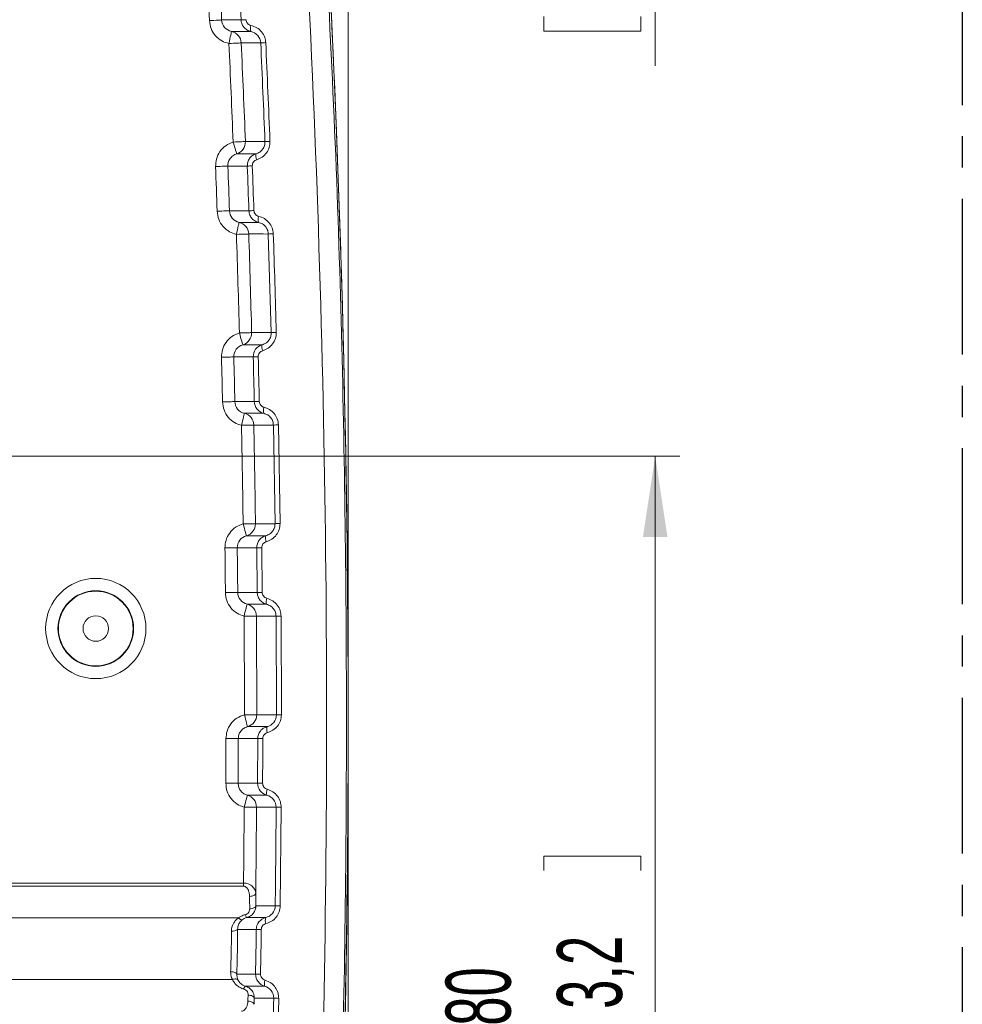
# Model space of a CAD drawing. Header units: millimetres. Extents: x 0 to 594, y 0 to 420.
# Tile 47 of 70: x 416 to 454, y 199 to 239. Entities that reach past the tile are written whole.
import ezdxf

# ---------------------------------------------------------------- set-up
doc = ezdxf.new("R2010")
doc.units = ezdxf.units.MM
doc.linetypes.add('CENTER', pattern=[10.16, 6.35, -1.27, 1.27, -1.27])
doc.styles.add('SLDTEXTSTYLE1', font='TXT', dxfattribs={"width": 0.605})
doc.dimstyles.new('SLDDIMSTYLE3', dxfattribs={"dimtxt": 2.568319, "dimasz": 3.3, "dimexe": 0, "dimexo": 0.0625, "dimgap": 0.64208, "dimtad": 1, "dimdec": 3, "dimlfac": 2, "dimrnd": 1e-09, "dimzin": 12, "dimdsep": 46, "dimtxsty": 'SLDTEXTSTYLE1', "dimsah": 1, "dimcen": 0.09, "dimadec": 0, "dimazin": 3, "dimtfac": 1, "dimtdec": 1, "dimtmove": 0, "dimatfit": 0, "dimfxl": 1, "dimfrac": 2, "dimtolj": 1, "dimtzin": 12, "dimarcsym": 0})
doc.dimstyles.new('SLDDIMSTYLE4', dxfattribs={"dimtxt": 2.568319, "dimasz": 3.3, "dimexe": 0, "dimexo": 0.0625, "dimgap": 0.64208, "dimtad": 1, "dimdec": 0, "dimlfac": 2, "dimrnd": 1e-09, "dimzin": 12, "dimdsep": 46, "dimtxsty": 'SLDTEXTSTYLE1', "dimsah": 1, "dimcen": 0.09, "dimadec": 0, "dimazin": 3, "dimtfac": 1, "dimtdec": 1, "dimtofl": 0, "dimtmove": 0, "dimatfit": 3, "dimfxl": 1, "dimfrac": 2, "dimtolj": 1, "dimtzin": 12, "dimarcsym": 0})

# ---------------------------------------------------------------- blocks, each defined once
blk = doc.blocks.new('*D14')
at = {"color": 7, "linetype": 'Continuous', "lineweight": 0}
for p, q in [((441.841, 271.949), (441.841, 278.349)), ((441.841, 264.449), (441.841, 271.949)), ((359.347, 264.449), (442.841, 264.449)), ((441.841, 264.449), (441.841, 236.713)), ((437.309, 245.092), (437.309, 245.68)), ((437.309, 245.68), (441.254, 245.68)), ((441.254, 245.68), (441.254, 245.092)), ((437.309, 238.722), (437.309, 238.134)), ((441.254, 238.134), (441.254, 238.722)), ((437.309, 238.134), (441.254, 238.134))]:
    blk.add_line(p, q, dxfattribs=at)
for points in [[(441.841, 271.949), (442.341, 275.249), (441.341, 275.249)], [(441.841, 264.449), (441.341, 261.149), (442.341, 261.149)]]:
    blk.add_solid(points, dxfattribs=at)
at = {"color": 7, "linetype": 'Continuous', "lineweight": 0, "char_height": 2.6458, "attachment_point": 1, "rotation": 90, "style": 'SLDTEXTSTYLE1'}
for s, insert in [('min.', (437.843, 247.113, 0.05)), ('min.', (433.311, 246.035, 0.05)), ('0,6', (437.843, 239.457, 0.05)), ('15', (433.311, 238.771, 0.05))]:
    blk.add_mtext(s, dxfattribs=dict(at, insert=insert))
blk = doc.blocks.new('*D15')
at = {"color": 7, "linetype": 'Continuous', "lineweight": 0}
for p, q in [((346.45, 291.591), (345.862, 291.591)), ((345.862, 291.591), (345.862, 287.647)), ((354.78, 291.591), (355.368, 291.591)), ((355.368, 291.591), (355.368, 287.647)), ((271.889, 206.062), (271.889, 288.059)), ((429.341, 208.541), (429.341, 288.059)), ((345.862, 287.647), (346.45, 287.647)), ((355.368, 287.647), (354.78, 287.647)), ((271.889, 287.059), (429.341, 287.059))]:
    blk.add_line(p, q, dxfattribs=at)
for points in [[(271.889, 287.059), (275.189, 286.559), (275.189, 287.559)], [(429.341, 287.059), (426.041, 287.559), (426.041, 286.559)]]:
    blk.add_solid(points, dxfattribs=at)
at = {"color": 7, "linetype": 'Continuous', "lineweight": 0, "char_height": 2.6458, "attachment_point": 1, "rotation": 0, "style": 'SLDTEXTSTYLE1'}
for s, insert in [('315', (346.499, 295.59, 0.05)), ('12,4', (347.185, 291.057, 0.05))]:
    blk.add_mtext(s, dxfattribs=dict(at, insert=insert))
blk = doc.blocks.new('*D18')
at = {"color": 7, "linetype": 'Continuous', "lineweight": 0}
for p, q in [((330.555, 220.828), (442.841, 220.828)), ((441.841, 220.828), (441.841, 180.708)), ((437.309, 203.953), (437.309, 204.541)), ((437.309, 204.541), (441.254, 204.541)), ((441.254, 204.541), (441.254, 203.953)), ((437.309, 197.583), (437.309, 196.995)), ((441.254, 196.995), (441.254, 197.583)), ((437.309, 196.995), (441.254, 196.995)), ((330.555, 180.708), (442.841, 180.708))]:
    blk.add_line(p, q, dxfattribs=at)
for points in [[(441.841, 220.828), (441.341, 217.528), (442.341, 217.528)], [(441.841, 180.708), (442.341, 184.008), (441.341, 184.008)]]:
    blk.add_solid(points, dxfattribs=at)
at = {"color": 7, "linetype": 'Continuous', "lineweight": 0, "char_height": 2.6458, "attachment_point": 1, "rotation": 90, "style": 'SLDTEXTSTYLE1'}
for s, insert in [('3,2', (437.843, 198.318, -137.801)), ('80', (433.311, 197.632, -137.801))]:
    blk.add_mtext(s, dxfattribs=dict(at, insert=insert))

msp = doc.modelspace()

# ---------------------------------------------------------------- linework, layer by layer
at = {"color": 7, "linetype": 'CENTER', "lineweight": 30}
msp.add_line((454.34139, 271.94937), (454.3415, 71.53644), dxfattribs=at)
at = {"color": 8, "linetype": 'Continuous', "lineweight": 0}
for p, q in [((424.98122, 238.58588), (424.89132, 240.40765)), ((426.21239, 225.85605), (426.09269, 229.87139)), ((426.36735, 218.07632), (426.30004, 222.09166)), ((426.50308, 222.09666), (426.57037, 218.07965)), ((425.63968, 215.27699), (425.62107, 217.09609)), ((425.82456, 217.099), (425.84316, 215.27915)), ((426.42085, 210.29659), (426.40591, 214.31194)), ((426.60891, 214.3137), (426.62386, 210.29668)), ((425.65672, 207.50698), (425.6618, 209.32597)), ((425.6618, 209.32597), (425.86528, 209.32565)), ((426.61333, 206.53073), (426.57593, 202.51372)), ((353.66417, 203.44093), (425.0838, 203.44097)), ((425.0838, 203.3156), (353.66417, 203.31556)), ((352.37024, 202.02162), (424.87669, 202.02167)), ((352.37024, 199.51412), (424.63278, 199.51417)), ((425.52096, 198.75247), (425.51002, 198.5054)), ((426.51633, 198.74777), (426.42657, 194.73075))]:
    msp.add_line(p, q, dxfattribs=at)
at = {"color": 7, "linetype": 'Continuous', "lineweight": 0}
msp.add_line((429.34142, 208.54146), (429.34143, 196.25197), dxfattribs=at)
at = {"color": 8, "linetype": 'Continuous', "lineweight": 0, "flags": 128}
for points in [[(424.19301, 238.58586), (424.17978, 238.58523), (424.14884, 238.58376), (424.10132, 238.58151), (424.03895, 238.57854), (423.964, 238.57499), (423.87919, 238.57096), (423.7876, 238.56661), (423.69255, 238.5621)], [(424.19301, 238.58586), (424.25964, 238.58586), (424.60999, 238.58587), (424.9315, 238.58588), (424.98122, 238.58588)], [(424.5917, 238.1189), (424.58956, 238.10872), (424.58358, 238.08028), (424.57398, 238.03467), (424.56113, 237.97361), (424.54551, 237.89943), (424.52773, 237.81495), (424.50846, 237.72336), (424.48842, 237.62816)], [(425.38041, 238.11889), (425.34732, 238.11889), (425.17213, 238.11889), (424.5917, 238.1189)], [(424.98891, 237.65115), (424.97568, 237.65054), (424.94474, 237.64912), (424.89722, 237.64694), (424.83485, 237.64407), (424.75989, 237.64063), (424.67507, 237.63674), (424.58347, 237.63253), (424.48842, 237.62816)], [(425.78374, 237.65112), (425.7486, 237.65112), (425.57342, 237.65113), (424.98891, 237.65115)], [(425.15985, 233.6358), (425.14661, 233.63528), (425.11566, 233.63407), (425.06813, 233.63221), (425.00574, 233.62976), (424.93076, 233.62682), (424.84592, 233.62349), (424.75429, 233.6199), (424.65921, 233.61617)], [(424.80359, 233.13594), (424.80051, 233.14619), (424.79209, 233.17422), (424.77864, 233.21895), (424.76067, 233.27871), (424.73887, 233.35123), (424.71405, 233.43377), (424.68716, 233.52321), (424.65921, 233.61617)], [(425.15985, 233.6358), (425.18268, 233.6358), (425.35781, 233.63579), (425.95589, 233.63578)], [(424.80359, 233.13594), (424.82574, 233.13594), (425.00087, 233.13594), (425.59408, 233.13593)], [(424.44595, 232.63691), (424.4327, 232.63641), (424.40175, 232.63525), (424.35422, 232.63347), (424.29183, 232.63112), (424.21684, 232.62831), (424.13199, 232.62512), (424.04036, 232.62168), (423.94528, 232.61811)], [(425.23593, 232.63692), (425.15705, 232.63692), (424.80684, 232.63692), (424.48444, 232.63691), (424.44595, 232.63691)], [(424.51155, 230.81642), (424.49831, 230.81596), (424.46736, 230.81489), (424.41981, 230.81325), (424.35742, 230.8111), (424.28243, 230.80851), (424.19757, 230.80558), (424.10593, 230.80242), (424.01083, 230.79913)], [(424.51155, 230.81642), (424.57814, 230.81642), (424.92832, 230.81643), (425.25094, 230.81643), (425.302, 230.81643)], [(424.90435, 230.34431), (424.90207, 230.33411), (424.89572, 230.30573), (424.88555, 230.26022), (424.87193, 230.19933), (424.8554, 230.12536), (424.83656, 230.04113), (424.81615, 229.94983), (424.79493, 229.85492)], [(425.6953, 230.34431), (425.6622, 230.3443), (425.4871, 230.34431), (424.90435, 230.34431)], [(425.29568, 229.87141), (425.28244, 229.87098), (425.25148, 229.86996), (425.20394, 229.86839), (425.14154, 229.86633), (425.06654, 229.86386), (424.98168, 229.86107), (424.89003, 229.85805), (424.79493, 229.85492)], [(426.09269, 229.87139), (426.05756, 229.87139), (425.88247, 229.8714), (425.29568, 229.87141)], [(425.41453, 225.85607), (425.40129, 225.85572), (425.37032, 225.8549), (425.32277, 225.85366), (425.26036, 225.85202), (425.18535, 225.85005), (425.10047, 225.84782), (425.00881, 225.84541), (424.91369, 225.84292)], [(425.0517, 225.36082), (425.04876, 225.37106), (425.04072, 225.39916), (425.02787, 225.44406), (425.01069, 225.50405), (424.98985, 225.57687), (424.96612, 225.65975), (424.94041, 225.74957), (424.91369, 225.84292)], [(425.41453, 225.85607), (425.43735, 225.85607), (425.61241, 225.85606), (426.21239, 225.85605)], [(425.0517, 225.36082), (425.07382, 225.36082), (425.24888, 225.36082), (425.84389, 225.36081)], [(424.68745, 224.86639), (424.6742, 224.86607), (424.64324, 224.86531), (424.59569, 224.86414), (424.53327, 224.8626), (424.45826, 224.86076), (424.37338, 224.85867), (424.28171, 224.85641), (424.18658, 224.85407)], [(425.47914, 224.8664), (425.40029, 224.8664), (425.05022, 224.8664), (424.72697, 224.8664), (424.68745, 224.86639)], [(424.72947, 223.0468), (424.71622, 223.04651), (424.68526, 223.04584), (424.6377, 223.04482), (424.57528, 223.04347), (424.50026, 223.04185), (424.41537, 223.04002), (424.3237, 223.03804), (424.22856, 223.03599)], [(424.72947, 223.0468), (424.79604, 223.0468), (425.14608, 223.0468), (425.46946, 223.0468), (425.52145, 223.0468)], [(425.11625, 222.56963), (425.11383, 222.55943), (425.10711, 222.53109), (425.09636, 222.4857), (425.08198, 222.42499), (425.06451, 222.35125), (425.04462, 222.26728), (425.02306, 222.17627), (425.00065, 222.08167)], [(425.90874, 222.56963), (425.87562, 222.56963), (425.70058, 222.56963), (425.11625, 222.56963)], [(425.50157, 222.09168), (425.48832, 222.09141), (425.45735, 222.09079), (425.40979, 222.08984), (425.34737, 222.0886), (425.27235, 222.0871), (425.18746, 222.0854), (425.09578, 222.08357), (425.00065, 222.08167)], [(426.30004, 222.09166), (426.26492, 222.09166), (426.08989, 222.09167), (425.50157, 222.09168)], [(425.5684, 218.07633), (425.55515, 218.07615), (425.52418, 218.07574), (425.47661, 218.07511), (425.41418, 218.07428), (425.33916, 218.07328), (425.25425, 218.07215), (425.16256, 218.07093), (425.06742, 218.06967)], [(425.1991, 217.5858), (425.19632, 217.59603), (425.18865, 217.62421), (425.17639, 217.66925), (425.16001, 217.72946), (425.14011, 217.80256), (425.11747, 217.88577), (425.09293, 217.97594), (425.06742, 218.06967)], [(425.5684, 218.07633), (425.59121, 218.07633), (425.76622, 218.07633), (426.36735, 218.07632)], [(425.1991, 217.5858), (425.22121, 217.5858), (425.39622, 217.5858), (425.9923, 217.5858)], [(424.82839, 217.09608), (424.81514, 217.09593), (424.78417, 217.09557), (424.7366, 217.09501), (424.67417, 217.09428), (424.59914, 217.09341), (424.51424, 217.09241), (424.42255, 217.09135), (424.3274, 217.09023)], [(425.62107, 217.09609), (425.54223, 217.09609), (425.19224, 217.09608), (424.86853, 217.09608), (424.82839, 217.09608)], [(424.84686, 215.27699), (424.83361, 215.27687), (424.80264, 215.2766), (424.75508, 215.27619), (424.69264, 215.27565), (424.61761, 215.275), (424.5327, 215.27427), (424.44101, 215.27348), (424.34586, 215.27266)], [(424.84686, 215.27699), (424.91342, 215.27698), (425.26339, 215.27699), (425.58717, 215.27699), (425.63968, 215.27699)], [(425.22749, 214.79487), (425.22493, 214.78464), (425.21785, 214.75637), (425.20652, 214.71111), (425.19136, 214.65058), (425.17295, 214.57708), (425.15199, 214.49339), (425.12928, 214.40269), (425.10567, 214.30842)], [(426.02082, 214.79487), (425.98767, 214.79487), (425.81267, 214.79487), (425.22749, 214.79487)], [(425.60668, 214.31194), (425.59343, 214.31185), (425.56246, 214.31163), (425.51489, 214.3113), (425.45246, 214.31086), (425.37742, 214.31033), (425.29251, 214.30973), (425.20082, 214.30909), (425.10567, 214.30842)], [(426.40591, 214.31194), (426.37079, 214.31194), (426.19579, 214.31194), (425.60668, 214.31194)], [(425.62152, 210.29659), (425.60827, 210.29659), (425.5773, 210.29658), (425.52973, 210.29656), (425.46729, 210.29654), (425.39226, 210.29651), (425.30735, 210.29648), (425.21565, 210.29645), (425.1205, 210.29642)], [(425.24589, 209.81088), (425.24325, 209.8211), (425.23596, 209.84935), (425.22429, 209.89453), (425.20868, 209.95495), (425.18974, 210.0283), (425.16817, 210.11182), (425.14479, 210.20234), (425.1205, 210.29642)], [(425.62152, 210.29659), (425.64433, 210.29659), (425.81933, 210.29659), (426.42085, 210.29659)], [(426.42085, 210.29659), (426.42616, 210.2966), (426.43829, 210.29661), (426.45692, 210.29662), (426.48152, 210.29663), (426.5114, 210.29664), (426.54574, 210.29665), (426.58358, 210.29667), (426.62386, 210.29668)], [(425.24589, 209.81088), (425.26798, 209.81088), (425.44299, 209.81088), (426.03937, 209.81088)], [(424.86883, 209.32597), (424.85558, 209.32599), (424.82461, 209.32602), (424.77704, 209.32608), (424.7146, 209.32616), (424.63957, 209.32626), (424.55466, 209.32636), (424.46296, 209.32648), (424.36781, 209.3266)], [(425.6618, 209.32597), (425.58296, 209.32597), (425.233, 209.32597), (424.90917, 209.32597), (424.86883, 209.32597)], [(424.86379, 207.50698), (424.85053, 207.50704), (424.81956, 207.50717), (424.77199, 207.50738), (424.70956, 207.50764), (424.63453, 207.50797), (424.54962, 207.50833), (424.45792, 207.50872), (424.36277, 207.50913)], [(424.86379, 207.50698), (424.93034, 207.50698), (425.28031, 207.50698), (425.6041, 207.50698), (425.65672, 207.50698)], [(425.23814, 207.02), (425.23544, 207.00977), (425.22798, 206.98155), (425.21606, 206.93643), (425.20013, 206.8761), (425.18077, 206.80285), (425.15874, 206.71947), (425.13487, 206.6291), (425.11005, 206.53517)], [(426.03158, 207.02), (425.99841, 207.02), (425.82341, 207.02), (425.23814, 207.02)], [(425.61107, 206.53221), (425.59782, 206.53228), (425.56684, 206.53247), (425.51928, 206.53275), (425.45684, 206.53312), (425.38181, 206.53356), (425.2969, 206.53406), (425.20521, 206.5346), (425.11005, 206.53517)], [(426.41032, 206.53221), (426.37521, 206.53221), (426.20021, 206.53221), (425.61107, 206.53221)], [(425.0838, 203.44097), (425.0838, 203.42457), (425.0838, 203.40825), (425.0838, 203.39206), (425.0838, 203.37608), (425.0838, 203.36037), (425.0838, 203.34502), (425.0838, 203.33007), (425.0838, 203.3156)], [(425.58008, 203.02266), (425.57345, 202.99893), (425.55797, 202.97617), (425.53419, 202.9552), (425.50297, 202.93679), (425.46546, 202.92161), (425.42301, 202.9102), (425.37716, 202.90299), (425.32959, 202.90023)], [(425.58667, 202.51686), (425.58003, 202.49314), (425.56453, 202.47039), (425.54074, 202.44945), (425.50953, 202.43107), (425.47202, 202.41592), (425.42957, 202.40454), (425.38374, 202.39736), (425.33618, 202.39464)], [(425.58667, 202.51686), (425.61834, 202.51686), (425.79336, 202.51686), (426.37292, 202.51687)], [(425.02863, 201.94767), (425.01712, 201.9432), (425.00279, 201.94283), (424.98591, 201.94658), (424.96683, 201.95437), (424.94593, 201.96605), (424.92365, 201.98137), (424.9004, 202.00004), (424.87669, 202.02167)], [(425.21053, 202.03605), (425.2479, 202.03605), (425.42292, 202.03605), (425.98514, 202.03606)], [(425.60136, 201.55604), (425.52251, 201.55604), (425.17251, 201.55605), (424.86598, 201.55605), (424.84203, 201.55605)], [(424.80987, 199.73678), (424.80363, 199.75472), (424.78841, 199.77216), (424.76476, 199.78846), (424.73356, 199.80301), (424.69596, 199.81528), (424.65333, 199.82483), (424.60724, 199.8313), (424.55939, 199.83444)], [(424.80987, 199.73678), (424.88587, 199.73678), (425.23589, 199.73678), (425.53416, 199.73678), (425.57258, 199.73678)], [(424.85635, 199.50191), (424.84359, 199.5166), (424.82521, 199.52787), (424.80169, 199.53543), (424.77366, 199.53907), (424.74187, 199.53871), (424.70716, 199.53434), (424.67048, 199.52608), (424.63278, 199.51417)], [(425.94104, 199.24504), (425.90784, 199.24504), (425.73281, 199.24504), (425.16028, 199.24504)], [(425.52096, 198.75247), (425.51496, 198.77662), (425.4999, 198.80004), (425.47633, 198.82188), (425.44514, 198.84132), (425.40748, 198.85765), (425.36474, 198.87025), (425.3185, 198.87866), (425.2705, 198.88257)], [(425.51002, 198.5054), (425.50403, 198.52955), (425.48898, 198.55299), (425.46542, 198.57484), (425.43422, 198.59429), (425.39656, 198.61063), (425.35381, 198.62325), (425.30758, 198.63167), (425.25956, 198.6356)], [(426.3133, 198.75248), (426.27818, 198.75248), (426.10315, 198.75248), (425.52096, 198.75247)]]:
    msp.add_lwpolyline(points, dxfattribs=at)
at = {"color": 8, "linetype": 'Continuous', "lineweight": 0}
for radius in [2.04109, 1.53967, 1.5217, 0.51885]:
    msp.add_circle((419.06973, 213.80691), radius, dxfattribs=at)
for centre, radius, start, end in [((-175.34544, 210.08311), 604.68686, 354.44470463, 3.89900087), ((-176.09769, 210.08311), 600.46598, 2.71845214, 2.89234785), ((-176.09769, 210.08311), 600.967, 2.71845214, 2.89234785), ((425.42451, 232.73144), 5.8712, 92.339529, 94.33011), ((425.73387, 238.23452), 0.3719, 159.584697, 198.115367), ((424.48807, 237.62836), 0.50136, 2.604901, 78.071048), ((-175.34544, 210.08311), 600.46598, 2.24607241, 2.62924031), ((-175.34544, 210.08311), 600.967, 2.24607241, 2.62924031), ((426.22271, 231.68384), 5.9834, 92.258859, 94.207262), ((424.65878, 233.61604), 0.50146, 286.785009, 2.258703), ((426.39431, 226.66332), 6.98623, 91.930244, 93.597975), ((425.95734, 233.05282), 0.37264, 167.111925, 204.917017), ((-176.09769, 210.08311), 600.46598, 1.97709154, 2.15076887), ((-176.09769, 210.08311), 600.967, 1.97709154, 2.15076887), ((425.67786, 225.26594), 7.38422, 91.849828, 93.431091), ((425.74272, 222.82772), 8.00086, 91.698647, 93.157715), ((426.0489, 230.45552), 0.37068, 158.893597, 197.459023), ((424.79456, 229.85509), 0.50138, 1.865071, 77.3516), ((-175.34544, 210.08311), 600.46598, 1.50395523, 1.88694407), ((-175.34544, 210.08311), 600.967, 1.50395523, 1.88694407), ((426.53121, 221.5685), 8.31446, 91.622725, 93.023309), ((424.91326, 225.84278), 0.50145, 286.02568, 1.518505), ((426.65023, 215.4581), 10.40716, 91.292738, 92.411213), ((426.20434, 225.27213), 0.37119, 166.177952, 204.235541), ((-176.09769, 210.08311), 600.46598, 1.23604456, 1.40957021), ((-176.09769, 210.08311), 600.967, 1.23604456, 1.40957021), ((425.91995, 213.65494), 11.22012, 91.211813, 92.251575), ((425.96162, 210.28817), 12.76623, 91.062179, 91.975884), ((425.00027, 222.08184), 0.50139, 1.124213, 76.626247), ((426.26305, 222.67626), 0.37001, 158.209139, 196.748808), ((-175.34544, 210.08311), 600.46598, 0.76209034, 1.14496454), ((-175.34544, 210.08311), 600.967, 0.76209034, 1.14496454), ((426.73745, 208.45193), 13.64674, 90.984085, 91.83679), ((425.06702, 218.06951), 0.50143, 285.272939, 0.778681), ((426.80301, 197.69572), 20.38526, 90.653897, 91.224588), ((426.35044, 217.49181), 0.37027, 165.295498, 203.551719), ((-176.09769, 210.08311), 600.46598, 0.4951865, 0.66862691), ((-176.09769, 210.08311), 600.967, 0.4951865, 0.66862691), ((426.05966, 193.62066), 23.47952, 90.573701, 91.070312), ((426.07884, 183.5406), 31.73943, 90.425444, 90.792793), ((426.37621, 214.89673), 0.36971, 157.521149, 195.994186), ((425.10529, 214.30858), 0.5014, 0.383764, 75.893481), ((-175.34544, 210.08311), 600.46598, 0.02035322, 0.40317701), ((-175.34544, 210.08311), 600.967, 0.02035322, 0.40317701), ((426.84063, 175.8789), 38.43549, 90.345417, 90.648051), ((425.12011, 210.29625), 0.50141, 284.5283, 0.038824), ((426.39562, 209.71181), 0.36977, 164.459836, 202.869571), ((-176.09769, 210.08311), 600.46598, 359.75439295, 359.92781444), ((-176.09769, 210.08311), 600.967, 359.75439295, 359.92781444), ((426.0965, 271.60223), 64.09675, 269.606884, 269.7887782), ((425.10966, 206.53533), 0.50142, 359.643511, 75.153132), ((426.38863, 207.11691), 0.36996, 156.840164, 195.185762), ((-175.34544, 210.08311), 600.46598, 359.36620189, 359.66145705), ((-175.34544, 210.08311), 600.967, 359.32684629, 359.66145705), ((426.84631, 252.46244), 45.9323, 269.45615, 269.709389), ((426.80918, 224.0887), 21.57624, 268.841419, 269.380592), ((425.36307, 202.18706), 0.21464, 188.7961, 224.71034), ((426.34, 201.93212), 0.36976, 163.674676, 202.184517), ((424.64585, 201.78155), 0.29889, 259.531998, 311.022276), ((426.0414, 220.94459), 19.39354, 268.699851, 269.301136), ((426.01288, 215.72975), 15.99903, 268.422993, 269.151932), ((426.30014, 199.33678), 0.37063, 156.156564, 194.330648), ((425.28953, 199.09276), 0.19974, 130.324211, 169.589516), ((426.74982, 213.16968), 14.4238, 268.265741, 269.072446)]:
    msp.add_arc(centre, radius, start, end, dxfattribs=at)
at = {"color": 7, "linetype": 'Continuous', "lineweight": 15}
for start, end in [(359.4432, 3.89900087), (354.44470463, 359.4432)]:
    msp.add_arc((-175.34544, 210.08311), 604.68701, start, end, dxfattribs=at)
at = {"color": 8, "linetype": 'Continuous', "lineweight": 0}
for centre, major_axis, start_param, end_param in [((-175.34543, 194.80994), (-0.00034, 600.92042), 4.72501054, 4.72585198), ((-175.34545, 225.36813), (-0.00034, 601.39036), 4.66792255, 4.66833361)]:
    msp.add_ellipse(centre, major_axis=major_axis, ratio=0.99968224, start_param=start_param, end_param=end_param, dxfattribs=at)
for points, knots in [([(425.61107, 151.73161), (427.23191, 168.26637), (428.15975, 184.81158), (428.64244, 217.92276), (428.19729, 234.48875), (427.05866, 251.0652)], [0, 0, 0, 0, 0.5, 0.5, 1, 1, 1, 1]), ([(427.86762, 251.13326), (428.20078, 245.62879), (428.86717, 234.61877), (429.28908, 218.07639), (429.2905, 201.49021), (428.81382, 184.87151), (427.90986, 168.23024), (426.91744, 157.16618), (426.42128, 151.63471)], [0, 0, 0, 0, 0.16606002, 0.3321527, 0.4982126, 0.66546382, 0.83274852, 1, 1, 1, 1]), ([(424.48842, 237.62816), (424.39052, 237.65801), (424.18435, 237.72086), (423.92891, 237.93567), (423.74175, 238.2256), (423.70895, 238.44993), (423.69255, 238.5621)], [0, 0, 0, 0, 0.23164399, 0.48784205, 0.74391831, 1, 1, 1, 1]), ([(424.19301, 238.58586), (424.19829, 238.47481), (424.24053, 238.36869), (424.38452, 238.20014), (424.48301, 238.14173), (424.5917, 238.11889)], [0, 0, 0, 0, 0.5, 0.5, 1, 1, 1, 1]), ([(425.38041, 238.11889), (425.32537, 238.13624), (425.21493, 238.17107), (425.08483, 238.28977), (425.00138, 238.43354), (424.98753, 238.53816), (424.98122, 238.58588)], [0, 0, 0, 0, 0.26066803, 0.52306641, 0.78248504, 1, 1, 1, 1]), ([(425.18484, 238.59774), (425.18802, 238.57387), (425.19501, 238.52142), (425.23706, 238.44945), (425.30246, 238.39023), (425.35771, 238.37291), (425.38533, 238.36425)], [0, 0, 0, 0, 0.21578688, 0.47416287, 0.73719983, 1, 1, 1, 1]), ([(425.38533, 238.36425), (425.4682, 238.33827), (425.63402, 238.28629), (425.83024, 238.10854), (425.95656, 237.89229), (425.97738, 237.73454), (425.98688, 237.66259)], [0, 0, 0, 0, 0.26257554, 0.52537318, 0.78353077, 1, 1, 1, 1]), ([(425.78374, 237.65112), (425.77843, 237.76522), (425.7329, 237.87399), (425.58574, 238.0407), (425.48741, 238.09666), (425.3804, 238.11889)], [0, 0, 0, 0, 0.5, 0.5, 1, 1, 1, 1]), ([(423.94528, 232.61811), (423.95045, 232.7199), (423.96138, 232.9348), (424.10776, 233.23461), (424.34409, 233.48674), (424.55417, 233.57303), (424.65921, 233.61617)], [0, 0, 0, 0, 0.230661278, 0.486998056, 0.743502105, 1, 1, 1, 1]), ([(425.59408, 233.13593), (425.64612, 233.15681), (425.74902, 233.1981), (425.86756, 233.31907), (425.94622, 233.46906), (425.95267, 233.58031), (425.95589, 233.63578)], [0, 0, 0, 0, 0.25728669, 0.5087614, 0.75508931, 1, 1, 1, 1]), ([(426.15899, 233.64558), (426.15424, 233.56247), (426.14473, 233.39627), (426.02802, 233.17164), (425.85158, 232.98971), (425.69712, 232.92725), (425.61938, 232.89582)], [0, 0, 0, 0, 0.24795357, 0.4957902, 0.74623535, 1, 1, 1, 1]), ([(424.80359, 233.13594), (424.75098, 233.11438), (424.6458, 233.07127), (424.52739, 232.94523), (424.45402, 232.7953), (424.44854, 232.68781), (424.44595, 232.63691)], [0, 0, 0, 0, 0.25680536, 0.51339027, 0.76958202, 1, 1, 1, 1]), ([(425.23593, 232.63692), (425.23917, 232.69231), (425.24563, 232.80287), (425.32314, 232.9524), (425.44011, 233.0734), (425.54274, 233.11508), (425.59408, 233.13593)], [0, 0, 0, 0, 0.25015679, 0.49930502, 0.7495192, 1, 1, 1, 1]), ([(425.61938, 232.89582), (425.59362, 232.88542), (425.54227, 232.86469), (425.48345, 232.80427), (425.4444, 232.72943), (425.44113, 232.67402), (425.4395, 232.64631)], [0, 0, 0, 0, 0.25256902, 0.503391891, 0.751638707, 1, 1, 1, 1]), ([(424.79493, 229.85492), (424.69729, 229.88604), (424.49179, 229.95152), (424.23906, 230.16972), (424.05567, 230.46203), (424.02578, 230.68677), (424.01083, 230.79913)], [0, 0, 0, 0, 0.23188447, 0.48800048, 0.74399842, 1, 1, 1, 1]), ([(424.51155, 230.81642), (424.5154, 230.70528), (424.55628, 230.59859), (424.69815, 230.42817), (424.79592, 230.36851), (424.90435, 230.34431)], [0, 0, 0, 0, 0.5, 0.5, 1, 1, 1, 1]), ([(425.6953, 230.34431), (425.64051, 230.36234), (425.53056, 230.39852), (425.40199, 230.51874), (425.32025, 230.6636), (425.30772, 230.7685), (425.302, 230.81643)], [0, 0, 0, 0, 0.26048077, 0.52271905, 0.78190558, 1, 1, 1, 1]), ([(425.50556, 230.82506), (425.50751, 230.76892), (425.52875, 230.71486), (425.60038, 230.63021), (425.64921, 230.60096), (425.70309, 230.589)], [0, 0, 0, 0, 0.5, 0.5, 1, 1, 1, 1]), ([(425.70309, 230.589), (425.78402, 230.57104), (425.86006, 230.54072), (426.00229, 230.4551), (426.0653, 230.40157), (426.22654, 230.21075), (426.29017, 230.04829), (426.29576, 229.87963)], [0, 0, 0, 0, 0.25, 0.25, 0.5, 0.5, 1, 1, 1, 1]), ([(426.09269, 229.87139), (426.0869, 229.91963), (426.07418, 230.02556), (425.99072, 230.17108), (425.86052, 230.2907), (425.75053, 230.32639), (425.6953, 230.34431)], [0, 0, 0, 0, 0.21413911, 0.47030074, 0.73401212, 1, 1, 1, 1]), ([(424.18658, 224.85407), (424.19309, 224.95588), (424.20682, 225.17074), (424.35721, 225.46868), (424.59686, 225.71767), (424.80808, 225.80117), (424.91369, 225.84292)], [0, 0, 0, 0, 0.23082934, 0.48711191, 0.74355952, 1, 1, 1, 1]), ([(425.84389, 225.36081), (425.89623, 225.38102), (425.99972, 225.42098), (426.11986, 225.54043), (426.20052, 225.68939), (426.20844, 225.80061), (426.21239, 225.85605)], [0, 0, 0, 0, 0.257346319, 0.508924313, 0.755196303, 1, 1, 1, 1]), ([(426.41544, 225.86261), (426.41766, 225.77835), (426.40591, 225.69605), (426.35475, 225.53581), (426.31667, 225.46212), (426.21653, 225.32812), (426.15693, 225.27112), (426.01975, 225.17711), (425.94555, 225.1424), (425.86586, 225.11976)], [0, 0, 0, 0, 0.25, 0.25, 0.5, 0.5, 0.75, 0.75, 1, 1, 1, 1]), ([(425.0517, 225.36082), (424.94488, 225.3303), (424.85108, 225.26523), (424.7194, 225.0869), (424.68471, 224.97756), (424.68745, 224.86639)], [0, 0, 0, 0, 0.5, 0.5, 1, 1, 1, 1]), ([(425.47914, 224.8664), (425.4764, 224.97771), (425.51098, 225.08672), (425.64324, 225.26553), (425.73711, 225.33035), (425.84389, 225.36081)], [0, 0, 0, 0, 0.5, 0.5, 1, 1, 1, 1]), ([(425.86586, 225.11976), (425.81279, 225.10469), (425.76577, 225.07272), (425.69902, 224.98354), (425.68127, 224.92866), (425.68266, 224.87256)], [0, 0, 0, 0, 0.5, 0.5, 1, 1, 1, 1]), ([(425.00065, 222.08167), (424.90332, 222.11405), (424.69858, 222.18218), (424.44863, 222.40369), (424.26904, 222.69834), (424.24206, 222.92344), (424.22856, 223.03599)], [0, 0, 0, 0, 0.23204614, 0.48810745, 0.74405146, 1, 1, 1, 1]), ([(424.72947, 223.0468), (424.73187, 222.9356), (424.77138, 222.82837), (424.91109, 222.65611), (425.00811, 222.5952), (425.11625, 222.56963)], [0, 0, 0, 0, 0.5, 0.5, 1, 1, 1, 1]), ([(425.90874, 222.56963), (425.80063, 222.59516), (425.70382, 222.65577), (425.56394, 222.82745), (425.52386, 222.93544), (425.52145, 223.0468)], [0, 0, 0, 0, 0.5, 0.5, 1, 1, 1, 1]), ([(425.72496, 223.0522), (425.72618, 222.99603), (425.74673, 222.94169), (425.81729, 222.85611), (425.86575, 222.82625), (425.91948, 222.81361)], [0, 0, 0, 0, 0.5, 0.5, 1, 1, 1, 1]), ([(426.30004, 222.09166), (426.29486, 222.1401), (426.28351, 222.24626), (426.20181, 222.39287), (426.07316, 222.51403), (425.9637, 222.55104), (425.90874, 222.56963)], [0, 0, 0, 0, 0.21472455, 0.47063109, 0.7341516, 1, 1, 1, 1]), ([(425.91948, 222.81361), (426.00018, 222.79464), (426.07584, 222.76337), (426.21701, 222.67595), (426.27934, 222.62161), (426.43817, 222.42869), (426.49968, 222.26539), (426.50307, 222.09666)], [0, 0, 0, 0, 0.25, 0.25, 0.5, 0.5, 1, 1, 1, 1]), ([(424.3274, 217.09023), (424.33523, 217.19202), (424.35176, 217.40674), (424.50607, 217.70274), (424.74897, 217.94858), (424.96127, 218.02931), (425.06742, 218.06967)], [0, 0, 0, 0, 0.23092679, 0.48717776, 0.74359216, 1, 1, 1, 1]), ([(425.9923, 217.5858), (426.04489, 217.60532), (426.14893, 217.64395), (426.27063, 217.76183), (426.35328, 217.90975), (426.36267, 218.02091), (426.36735, 218.07632)], [0, 0, 0, 0, 0.25727065, 0.50897937, 0.75525422, 1, 1, 1, 1]), ([(426.57037, 218.07965), (426.56344, 217.99663), (426.54957, 217.83063), (426.42694, 217.60902), (426.24572, 217.4317), (426.08957, 217.37326), (426.01101, 217.34386)], [0, 0, 0, 0, 0.24790145, 0.49567299, 0.7462799, 1, 1, 1, 1]), ([(425.1991, 217.5858), (425.09187, 217.55667), (424.99722, 217.49282), (424.8632, 217.31619), (424.82709, 217.2073), (424.82839, 217.09608)], [0, 0, 0, 0, 0.5, 0.5, 1, 1, 1, 1]), ([(425.62107, 217.09609), (425.62575, 217.15141), (425.63508, 217.26181), (425.71651, 217.40933), (425.83666, 217.5273), (425.94041, 217.56629), (425.9923, 217.5858)], [0, 0, 0, 0, 0.250169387, 0.499241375, 0.749564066, 1, 1, 1, 1]), ([(426.01101, 217.34386), (425.98498, 217.33413), (425.93307, 217.31474), (425.87266, 217.25585), (425.83163, 217.18203), (425.82692, 217.12668), (425.82456, 217.099)], [0, 0, 0, 0, 0.2525596, 0.50352206, 0.7516977, 1, 1, 1, 1]), ([(425.10567, 214.30842), (425.00872, 214.34207), (424.80483, 214.41283), (424.55773, 214.63758), (424.38197, 214.93452), (424.35789, 215.15994), (424.34586, 215.27266)], [0, 0, 0, 0, 0.23213488, 0.48816448, 0.74407864, 1, 1, 1, 1]), ([(424.84686, 215.27699), (424.84783, 215.16576), (424.88595, 215.05802), (425.02345, 214.88396), (425.11969, 214.82181), (425.22749, 214.79487)], [0, 0, 0, 0, 0.5, 0.5, 1, 1, 1, 1]), ([(426.02082, 214.79487), (425.96656, 214.81425), (425.85766, 214.85315), (425.73227, 214.97639), (425.65407, 215.12332), (425.64421, 215.22867), (425.63968, 215.27699)], [0, 0, 0, 0, 0.26012838, 0.5220825, 0.78083196, 1, 1, 1, 1]), ([(425.84316, 215.27915), (425.84544, 215.25498), (425.85042, 215.20217), (425.88984, 215.12861), (425.95289, 215.0671), (426.00737, 215.04775), (426.03459, 215.03809)], [0, 0, 0, 0, 0.21746572, 0.47514733, 0.73768922, 1, 1, 1, 1]), ([(426.03459, 215.03809), (426.11629, 215.00908), (426.27976, 214.95103), (426.46895, 214.76642), (426.58736, 214.54537), (426.60213, 214.38655), (426.60891, 214.3137)], [0, 0, 0, 0, 0.26206658, 0.52437146, 0.7818199, 1, 1, 1, 1]), ([(426.40591, 214.31194), (426.40134, 214.36055), (426.39135, 214.4669), (426.31147, 214.61457), (426.1844, 214.73725), (426.07551, 214.7756), (426.02082, 214.79487)], [0, 0, 0, 0, 0.2152942, 0.47096692, 0.73430265, 1, 1, 1, 1]), ([(424.36781, 209.3266), (424.37696, 209.42829), (424.39627, 209.6428), (424.55442, 209.9368), (424.8005, 210.17947), (425.01383, 210.25743), (425.1205, 210.29642)], [0, 0, 0, 0, 0.23094836, 0.48719274, 0.74360015, 1, 1, 1, 1]), ([(426.03937, 209.81088), (426.1452, 209.83784), (426.24096, 209.89799), (426.38094, 210.07224), (426.42089, 210.18247), (426.42085, 210.29659)], [0, 0, 0, 0, 0.5, 0.5, 1, 1, 1, 1]), ([(426.62386, 210.29668), (426.61584, 210.21372), (426.5998, 210.04785), (426.47421, 209.82779), (426.29068, 209.65288), (426.13379, 209.59647), (426.05492, 209.56811)], [0, 0, 0, 0, 0.24794568, 0.49575471, 0.74650724, 1, 1, 1, 1]), ([(425.24589, 209.81088), (425.19246, 209.79139), (425.08566, 209.75244), (424.96236, 209.63113), (424.88309, 209.48411), (424.87342, 209.37682), (424.86883, 209.32597)], [0, 0, 0, 0, 0.25671238, 0.51320379, 0.76930348, 1, 1, 1, 1]), ([(425.6618, 209.32597), (425.6672, 209.38125), (425.67797, 209.49155), (425.76135, 209.63806), (425.88304, 209.75443), (425.98728, 209.79207), (426.03937, 209.81088)], [0, 0, 0, 0, 0.25023901, 0.49933797, 0.74977919, 1, 1, 1, 1]), ([(426.05492, 209.56811), (426.02878, 209.55872), (425.97663, 209.54), (425.91545, 209.48192), (425.87344, 209.40861), (425.868, 209.35331), (425.86528, 209.32565)], [0, 0, 0, 0, 0.25233636, 0.50344638, 0.75165289, 1, 1, 1, 1]), ([(425.11005, 206.53517), (425.01354, 206.57007), (424.81058, 206.64345), (424.5664, 206.87138), (424.3945, 207.17056), (424.37334, 207.39627), (424.36277, 207.50913)], [0, 0, 0, 0, 0.23214785, 0.48816984, 0.74408271, 1, 1, 1, 1]), ([(424.86379, 207.50698), (424.86909, 207.45055), (424.87969, 207.33765), (424.96585, 207.18804), (425.08818, 207.07411), (425.1898, 207.03745), (425.23814, 207.02)], [0, 0, 0, 0, 0.25564379, 0.51143198, 0.76756071, 1, 1, 1, 1]), ([(426.03159, 207.02), (425.92417, 207.04829), (425.82894, 207.11136), (425.6935, 207.28661), (425.65624, 207.3956), (425.65672, 207.50698)], [0, 0, 0, 0, 0.5, 0.5, 1, 1, 1, 1]), ([(425.8602, 207.50591), (425.85996, 207.44975), (425.87907, 207.39489), (425.94741, 207.30751), (425.9951, 207.27641), (426.04848, 207.26242)], [0, 0, 0, 0, 0.5, 0.5, 1, 1, 1, 1]), ([(426.41032, 206.53221), (426.41101, 206.64631), (426.37127, 206.7574), (426.23272, 206.93163), (426.13725, 206.99246), (426.03159, 207.02)], [0, 0, 0, 0, 0.5, 0.5, 1, 1, 1, 1]), ([(426.04848, 207.26242), (426.12975, 207.23239), (426.29235, 207.17231), (426.47908, 206.98545), (426.59474, 206.76291), (426.60748, 206.60383), (426.61333, 206.53073)], [0, 0, 0, 0, 0.26191049, 0.52405478, 0.78130339, 1, 1, 1, 1]), ([(425.0838, 203.44097), (425.1135, 203.43946), (425.1772, 203.43622), (425.28109, 203.40872), (425.40702, 203.34663), (425.52528, 203.22914), (425.57358, 203.10931), (425.579, 203.03712), (425.58008, 203.02266)], [0, 0, 0, 0, 0.10036468, 0.21526848, 0.37301038, 0.62634885, 0.92517949, 1, 1, 1, 1]), ([(425.32959, 202.90023), (425.32902, 202.94245), (425.32497, 202.98423), (425.30913, 203.06683), (425.29725, 203.10808), (425.26294, 203.18672), (425.24048, 203.22498), (425.19312, 203.27306), (425.1747, 203.28765), (425.13261, 203.30897), (425.10858, 203.3156), (425.0838, 203.3156)], [0, 0, 0, 0, 0.25, 0.25, 0.5, 0.5, 0.75, 0.75, 0.875, 0.875, 1, 1, 1, 1]), ([(425.58008, 203.02266), (425.58203, 202.87789), (425.58392, 202.73311), (425.58577, 202.58834), (425.58607, 202.56451), (425.58637, 202.54068), (425.58667, 202.51686)], [0, 0, 0, 0, 0.00100300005, 0.00100300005, 0.00100300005, 0.00116806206, 0.00116806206, 0.00116806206, 0.00116806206]), ([(425.58667, 202.51686), (425.58667, 202.46222), (425.57798, 202.40918), (425.5433, 202.30625), (425.51747, 202.25772), (425.45121, 202.17144), (425.40994, 202.13298), (425.31786, 202.07259), (425.26561, 202.04958), (425.21053, 202.03605)], [0, 0, 0, 0, 0.25, 0.25, 0.5, 0.5, 0.75, 0.75, 1, 1, 1, 1]), ([(425.98515, 202.03606), (426.09133, 202.06168), (426.18784, 202.12061), (426.33005, 202.29302), (426.37146, 202.4027), (426.37292, 202.51687)], [0, 0, 0, 0, 0.5, 0.5, 1, 1, 1, 1]), ([(426.57593, 202.51372), (426.56682, 202.43083), (426.5486, 202.2651), (426.42007, 202.04662), (426.23427, 201.87417), (426.07673, 201.8198), (425.99761, 201.7925)], [0, 0, 0, 0, 0.24803538, 0.4959287, 0.74686327, 1, 1, 1, 1]), ([(424.87669, 202.02167), (424.93957, 202.06321), (425.02434, 202.11923), (425.12497, 202.14705), (425.15096, 202.15423)], [0, 0, 0, 0, 0.741724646, 1, 1, 1, 1]), ([(425.15096, 202.15423), (425.1646, 202.15836), (425.20888, 202.17178), (425.27425, 202.21949), (425.32724, 202.3005), (425.3332, 202.36329), (425.33618, 202.39464)], [0, 0, 0, 0, 0.12121283, 0.39363681, 0.69733314, 1, 1, 1, 1]), ([(424.59154, 201.48763), (424.59167, 201.59569), (424.61973, 201.69939), (424.69407, 201.83598), (424.72468, 201.87903), (424.79403, 201.95614), (424.83304, 201.99083), (424.87669, 202.02167)], [0, 0, 0, 0, 0.5, 0.5, 0.75, 0.75, 1, 1, 1, 1]), ([(425.60136, 201.55604), (425.60294, 201.66741), (425.64175, 201.77501), (425.7809, 201.9486), (425.87724, 202.00975), (425.98515, 202.03606)], [0, 0, 0, 0, 0.5, 0.5, 1, 1, 1, 1]), ([(425.99761, 201.7925), (425.97139, 201.78347), (425.91901, 201.76542), (425.85708, 201.70816), (425.8141, 201.63538), (425.80793, 201.58013), (425.80485, 201.55249)], [0, 0, 0, 0, 0.251991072, 0.503273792, 0.751564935, 1, 1, 1, 1]), ([(424.55939, 199.83444), (424.56839, 200.10615), (424.58643, 200.65067), (424.58984, 201.20826), (424.59154, 201.48763)], [0, 0, 0, 0, 0.498969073, 1, 1, 1, 1]), ([(424.84203, 201.55605), (424.84032, 201.24862), (424.83691, 200.63505), (424.81887, 200.03579), (424.80987, 199.73678)], [0, 0, 0, 0, 0.50104799, 1, 1, 1, 1]), ([(424.63278, 199.51417), (424.62075, 199.53872), (424.57275, 199.6366), (424.56511, 199.74971), (424.55939, 199.83444)], [0, 0, 0, 0, 0.25081898, 1, 1, 1, 1]), ([(425.94105, 199.24504), (425.83402, 199.27471), (425.73963, 199.33901), (425.60649, 199.51599), (425.57066, 199.62543), (425.57258, 199.73678)], [0, 0, 0, 0, 0.5, 0.5, 1, 1, 1, 1]), ([(425.77608, 199.73247), (425.77774, 199.70815), (425.78137, 199.65519), (425.81894, 199.58065), (425.88033, 199.51765), (425.93422, 199.49695), (425.96114, 199.4866)], [0, 0, 0, 0, 0.21844641, 0.47575766, 0.73800853, 1, 1, 1, 1]), ([(425.09308, 199.12885), (425.04015, 199.14368), (424.98938, 199.16438), (424.89618, 199.21462), (424.85351, 199.24409), (424.7754, 199.31106), (424.74016, 199.34864), (424.67977, 199.42781), (424.6541, 199.46982), (424.63278, 199.51417)], [0, 0, 0, 0, 0.25, 0.25, 0.5, 0.5, 0.75, 0.75, 1, 1, 1, 1]), ([(425.96114, 199.4866), (426.04196, 199.45556), (426.20365, 199.39343), (426.38786, 199.20435), (426.50072, 198.98037), (426.51141, 198.82108), (426.51633, 198.74777)], [0, 0, 0, 0, 0.26175819, 0.52375147, 0.78081852, 1, 1, 1, 1]), ([(425.2705, 198.88257), (425.26897, 198.91097), (425.26572, 198.9715), (425.21949, 199.05366), (425.15498, 199.10739), (425.10856, 199.12349), (425.09308, 199.12885)], [0, 0, 0, 0, 0.27318326, 0.58236058, 0.86078366, 1, 1, 1, 1]), ([(426.3133, 198.75248), (426.31548, 198.86649), (426.27724, 198.97806), (426.14099, 199.1541), (426.04631, 199.21615), (425.94105, 199.24504)], [0, 0, 0, 0, 0.5, 0.5, 1, 1, 1, 1]), ([(425.00085, 198.22023), (425.02586, 198.22023), (425.05009, 198.22694), (425.09271, 198.24825), (425.1115, 198.26277), (425.16014, 198.31061), (425.18383, 198.3488), (425.2206, 198.4273), (425.23386, 198.46872), (425.25234, 198.55154), (425.25768, 198.59338), (425.25956, 198.6356)], [0, 0, 0, 0, 0.125, 0.125, 0.25, 0.25, 0.5, 0.5, 0.75, 0.75, 1, 1, 1, 1])]:
    msp.add_open_spline(points, degree=3, knots=knots, dxfattribs=at)
for points in [[(425.95589, 233.63578), (425.90301, 234.97442), (425.84563, 236.31287), (425.78374, 237.65112)], [(425.98688, 237.6626), (426.04875, 236.32379), (426.10613, 234.98479), (426.15899, 233.64558)], [(425.302, 230.81643), (425.2809, 231.4233), (425.25888, 232.03013), (425.23593, 232.63692)], [(425.4395, 232.64631), (425.46244, 232.03926), (425.48446, 231.43218), (425.50556, 230.82506)], [(426.29576, 229.87963), (426.34016, 228.54076), (426.38005, 227.20176), (426.41544, 225.86261)], [(425.52145, 223.0468), (425.50827, 223.65336), (425.49417, 224.25989), (425.47914, 224.8664)], [(425.68266, 224.87256), (425.69769, 224.26579), (425.71179, 223.65901), (425.72496, 223.0522)], [(425.86528, 209.32565), (425.86451, 208.71907), (425.86282, 208.11249), (425.8602, 207.50591)], [(426.37292, 202.51687), (426.38989, 203.85527), (426.40236, 205.19372), (426.41032, 206.53221)], [(425.21053, 202.03605), (425.14082, 202.01886), (425.07956, 201.98761), (425.02862, 201.94767)], [(425.57258, 199.73678), (425.5831, 200.34319), (425.59269, 200.94961), (425.60136, 201.55604)], [(425.80485, 201.55249), (425.79618, 200.94581), (425.7866, 200.33913), (425.77608, 199.73247)], [(424.80987, 199.73678), (424.80617, 199.65174), (424.82307, 199.57293), (424.85635, 199.50191)], [(426.22352, 194.73714), (426.25795, 196.07548), (426.28788, 197.41393), (426.3133, 198.75248)]]:
    msp.add_open_spline(points, degree=3, dxfattribs=at)
at = {"color": 7, "linetype": 'Continuous', "lineweight": 15}
for points, knots in [([(425.02863, 201.94767), (424.98663, 201.9065), (424.90255, 201.82405), (424.84915, 201.68233), (424.84387, 201.58884), (424.84203, 201.55605)], [0, 0, 0, 0, 0.39305786, 0.78710371, 1, 1, 1, 1]), ([(424.85635, 199.50191), (424.88267, 199.44575), (424.92047, 199.39304), (424.9968, 199.32533), (425.02503, 199.30511), (425.08803, 199.27018), (425.12312, 199.25548), (425.16028, 199.24504)], [0, 0, 0, 0, 0.5, 0.5, 0.75, 0.75, 1, 1, 1, 1]), ([(425.16028, 199.24504), (425.19122, 199.23437), (425.28249, 199.20289), (425.41293, 199.0978), (425.50244, 198.93826), (425.52219, 198.81536), (425.52108, 198.75867), (425.52096, 198.75247)], [0, 0, 0, 0, 0.14647246, 0.43205032, 0.73685975, 0.97122581, 1, 1, 1, 1])]:
    msp.add_open_spline(points, degree=3, knots=knots, dxfattribs=at)

# ---------------------------------------------------------------- dimensions: what is measured, and where the dimension line sits
at = {"color": 7, "linetype": 'Continuous', "lineweight": 0}
for base, p1, p2, angle, picture, middle in [((429.34138, 287.05889), (271.88855, 206.06237), (429.34142, 208.54146), 0.000033, '*D15', (350.61494, 287.05884)), ((441.8415, 180.70793), (330.55498, 220.82786), (330.555, 180.70786), 270.000033, '*D18', (441.84149, 200.76793))]:
    dim = msp.add_linear_dim(base=base, p1=p1, p2=p2, angle=angle, dimstyle='SLDDIMSTYLE4', dxfattribs=at)
    dim.commit()
    dim.dimension.update_dxf_attribs({"geometry": picture, "text_midpoint": middle, "dimtype": 160})
dim = msp.add_linear_dim(base=(441.84147, 271.94936), p1=(359.34731, 264.44932), p2=(454.34139, 271.94937), angle=270.000033, text='<> min. ', dimstyle='SLDDIMSTYLE3', dxfattribs=at)
dim.commit()
dim.dimension.update_dxf_attribs({"geometry": '*D14', "text_midpoint": (441.84149, 245.72886), "dimtype": 160})

doc.saveas('drawing.dxf')
